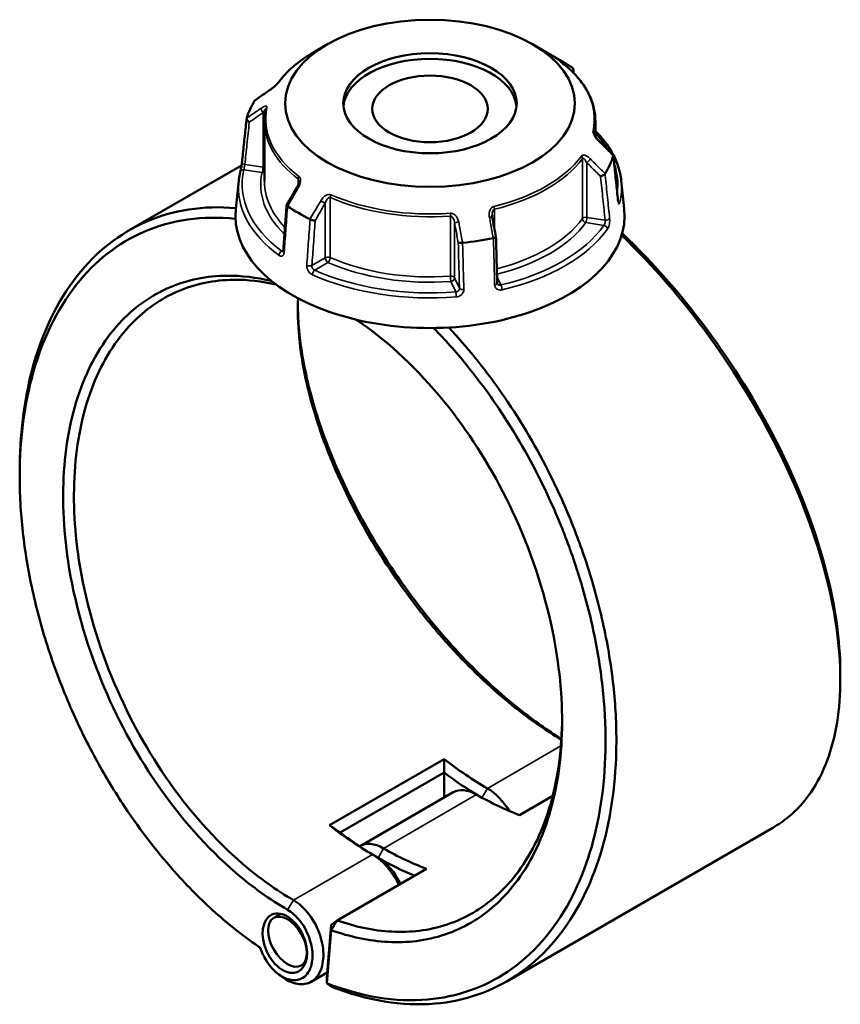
# Model space of a CAD drawing. Header units: millimetres. Extents: x 0 to 898, y 0 to 872.
# Tile 15 of 15: x 614 to 829, y 614 to 872. Entities that reach past the tile are written whole.
import ezdxf

# ---------------------------------------------------------------- set-up
doc = ezdxf.new("R2010")
doc.units = ezdxf.units.MM
doc.layers.add('Visible (ANSI)', color=7, linetype='Continuous', lineweight=50)
doc.layers.add('Visible Narrow (ANSI)', color=7, linetype='Continuous', lineweight=35)

msp = doc.modelspace()

# ---------------------------------------------------------------- linework, layer by layer
at = {"layer": 'Visible (ANSI)'}
for p, q in [((694.882, 865.82), (691.277, 863.739)), ((748.565, 865.82), (756.222, 861.399)), ((678.373, 845.584), (678.373, 829.829)), ((765.073, 845.584), (765.073, 841.629)), ((672.343, 834.032), (642.908, 817.037)), ((671.615, 830.061), (670.821, 822.669)), ((771.832, 830.061), (772.626, 822.669)), ((725.455, 678.402), (695.403, 661.051)), ((698.195, 659.148), (725.452, 674.885)), ((725.436, 668.309), (725.436, 674.855)), ((727.821, 669.686), (703.426, 655.601)), ((745.215, 663.727), (753.878, 668.729)), ((811.594, 660.394), (741.853, 620.129)), ((697.376, 636.108), (720.82, 649.643)), ((682.621, 637.816), (680.788, 636.758)), ((695.823, 634.916), (697.376, 636.108)), ((695.823, 634.916), (694.672, 621.024)), ((694.685, 619.633), (695.838, 633.55)), ((695.838, 633.55), (695.823, 634.916)), ((689.097, 624.927), (687.988, 624.287)), ((694.789, 622.44), (690.604, 620.024)), ((694.672, 621.024), (694.685, 619.633))]:
    msp.add_line(p, q, dxfattribs=at)
for centre, major_axis, ratio in [((721.723, 850.323), (-37.959, 0), 0.5773503), ((721.723, 850.323), (-22.718, 0), 0.5773503), ((721.723, 848.85), (-15.145, 0), 0.5773503), ((683.699, 630.125), (3.405, -7.485), 0.6318214), ((684.388, 630.523), (3.6, -6.235), 0.5773503)]:
    msp.add_ellipse(centre, major_axis=major_axis, ratio=ratio, dxfattribs=at)
for centre, major_axis, ratio, start_param, end_param in [((721.723, 848.85), (-22.718, 0), 0.5773503, 3.197803, 6.226975), ((721.723, 841.481), (48.789, 0), 0.5773503, 0.7000236, 0.7853982), ((11925.174, -10065.031), (-15080.935, 6278.206), 0.7812336, 5.8150612, 5.8154038), ((721.723, 841.481), (-48.789, 0), 0.5773503, 5.9360113, 6.1067605), ((-10172.334, -6703.997), (-14566.206, 6858.218), 0.7841007, 4.2840394, 4.284384), ((721.723, 841.481), (48.789, 0), 0.5773503, 5.9360113, 6.1067605), ((8889.183, -3948.205), (-8219.572, -14236.719), 0.5773842, 4.7102294, 4.7105616), ((721.723, 820.848), (51, 0), 0.5773503, 3.0796893, 6.3450887), ((721.723, 841.481), (-48.789, 0), 0.5773503, 0.7000236, 0.8707727), ((-2215.081, -2168.625), (-2467.165, 15953.448), 0.2116418, 4.8677141, 4.8680442), ((721.723, 841.481), (-48.789, 0), 0.5773503, 1.7472211, 1.9179703), ((736.749, 744.199), (-45, 77.942), 0.5773503, 2.177782, 2.3561945), ((735.335, 743.383), (46, -79.674), 0.5773503, 5.3450197, 5.4868576), ((733.921, 659.12), (-6.1, 10.566), 0.5773503, 5.4977871, 6.2831853), ((733.921, 742.566), (45, -77.942), 0.5773503, 5.4977872, 5.6761997), ((736.749, 660.753), (-6.1, 10.566), 0.5773503, 4.7604338, 5.4977872), ((706.697, 726.849), (45, -77.942), 0.5773503, 5.3193746, 5.4977872), ((708.112, 727.665), (-46, 79.674), 0.5773503, 2.2034271, 2.3561945), ((709.526, 645.036), (-6.1, 10.566), 0.5773503, 5.4977871, 6.3032905), ((706.697, 643.403), (6.1, -10.566), 0.5773503, 1.4345484, 2.3561945), ((709.526, 728.482), (-45, 77.942), 0.5773503, 2.3561945, 2.534607), ((708.112, 644.219), (-5.1, 8.833), 0.5773503, 4.5492062, 5.4977872), ((708.112, 727.665), (46, -79.674), 0.5773503, 5.4977872, 5.645566)]:
    msp.add_ellipse(centre, major_axis=major_axis, ratio=ratio, start_param=start_param, end_param=end_param, dxfattribs=at)
for points, knots in [([(691.277, 863.739), (690.488, 863.283), (689.728, 862.809), (688.272, 861.828), (687.575, 861.32), (686.249, 860.272), (685.62, 859.733), (684.432, 858.625), (683.874, 858.056), (682.833, 856.892), (682.35, 856.297), (681.906, 855.691)], [3.14159265, 3.14159265, 3.14159265, 3.14159265, 3.21871647, 3.21871647, 3.29584029, 3.29584029, 3.37296411, 3.37296411, 3.45008793, 3.45008793, 3.52721175, 3.52721175, 3.52721175, 3.52721175]), ([(756.11, 861.125), (756.059, 861.165), (756.013, 861.2), (755.935, 861.262), (755.904, 861.288), (755.858, 861.326), (755.843, 861.339), (755.841, 861.342), (755.841, 861.342), (755.841, 861.342)], [0, 0, 0, 0, 0.027602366, 0.027602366, 0.055204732, 0.055204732, 0.082807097, 0.082807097, 0.085029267, 0.085029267, 0.085029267, 0.085029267]), ([(765.073, 845.584), (765.073, 846.714), (764.946, 847.844), (764.442, 850.078), (764.066, 851.182), (763.074, 853.342), (762.46, 854.399), (761.008, 856.447), (760.171, 857.439), (758.29, 859.344), (757.247, 860.257), (756.11, 861.125)], [0.78539816, 0.78539816, 0.78539816, 0.78539816, 0.91488186, 0.91488186, 1.04436556, 1.04436556, 1.17384925, 1.17384925, 1.30333295, 1.30333295, 1.43281665, 1.43281665, 1.43281665, 1.43281665]), ([(759.075, 858.547), (759.136, 858.624), (759.186, 858.706), (759.269, 858.896), (759.294, 859.003), (759.3, 859.212), (759.28, 859.311), (759.196, 859.485), (759.134, 859.558), (759.055, 859.616)], [0.00820144, 0.00820144, 0.00820144, 0.00820144, 0.03931654, 0.03931654, 0.07811943, 0.07811943, 0.11669858, 0.11669858, 0.15374023, 0.15374023, 0.15374023, 0.15374023]), ([(681.906, 855.691), (681.888, 855.666), (681.863, 855.634), (681.794, 855.551), (681.748, 855.497), (681.628, 855.366), (681.551, 855.287), (681.362, 855.099), (681.246, 854.988), (680.97, 854.737), (680.807, 854.597), (680.486, 854.333), (680.327, 854.207), (680.04, 853.992), (679.91, 853.899), (679.787, 853.814)], [0, 0, 0, 0, 0.02448736, 0.02448736, 0.05566303, 0.05566303, 0.09536839, 0.09536839, 0.14762195, 0.14762195, 0.21670515, 0.21670515, 0.28578835, 0.28578835, 0.345416, 0.345416, 0.345416, 0.345416]), ([(678.72, 848.814), (678.674, 848.6), (678.632, 848.386), (678.558, 847.957), (678.526, 847.742), (678.471, 847.311), (678.447, 847.095), (678.41, 846.664), (678.396, 846.448), (678.378, 846.016), (678.373, 845.8), (678.373, 845.584)], [3.80317111, 3.80317111, 3.80317111, 3.80317111, 3.82793505, 3.82793505, 3.85269899, 3.85269899, 3.87746293, 3.87746293, 3.90222688, 3.90222688, 3.92699082, 3.92699082, 3.92699082, 3.92699082]), ([(672.471, 834.949), (672.551, 835.709), (672.631, 836.468), (672.791, 837.986), (672.871, 838.746), (673.032, 840.264), (673.112, 841.023), (673.272, 842.542), (673.352, 843.301), (673.513, 844.82), (673.593, 845.579), (673.673, 846.338)], [1.2046153, 1.2046153, 1.2046153, 1.2046153, 1.4892348, 1.4892348, 1.7738543, 1.7738543, 2.0584737, 2.0584737, 2.3430932, 2.3430932, 2.6277127, 2.6277127, 2.6277127, 2.6277127]), ([(674.378, 845.389), (674.377, 845.39), (674.376, 845.391), (674.26, 845.455), (674.152, 845.531), (673.961, 845.699), (673.88, 845.79), (673.753, 845.977), (673.708, 846.073), (673.665, 846.253), (673.665, 846.336), (673.687, 846.41)], [-0.153857, -0.153857, -0.153857, -0.153857, -0.15338182, -0.15338182, -0.11415687, -0.11415687, -0.07544477, -0.07544477, -0.03695534, -0.03695534, 0, 0, 0, 0]), ([(765.922, 840.57), (765.796, 840.695), (765.673, 840.829), (765.437, 841.108), (765.325, 841.254), (765.119, 841.55), (765.026, 841.7), (764.913, 841.911), (764.88, 841.978), (764.83, 842.089), (764.811, 842.136), (764.77, 842.246), (764.753, 842.305), (764.738, 842.374), (764.735, 842.394), (764.734, 842.407), (764.734, 842.409), (764.734, 842.409)], [0, 0, 0, 0, 0.06411837, 0.06411837, 0.12823675, 0.12823675, 0.19235512, 0.19235512, 0.22276405, 0.22276405, 0.24628627, 0.24628627, 0.28310596, 0.28310596, 0.30675646, 0.30675646, 0.31680187, 0.31680187, 0.31680187, 0.31680187]), ([(765.073, 843.082), (765.929, 842.225), (766.711, 841.34), (768.252, 839.355), (768.98, 838.245), (770.203, 835.974), (770.7, 834.813), (771.45, 832.457), (771.703, 831.262), (771.832, 830.061)], [4.97524504, 4.97524504, 4.97524504, 4.97524504, 5.07635569, 5.07635569, 5.19619839, 5.19619839, 5.31604109, 5.31604109, 5.43588379, 5.43588379, 5.43588379, 5.43588379]), ([(769.719, 836.785), (769.737, 836.767), (769.751, 836.747), (769.782, 836.676), (769.782, 836.617), (769.76, 836.551)], [-0.05369142, -0.05369142, -0.05369142, -0.05369142, -0.036955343, -0.036955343, 0, 0, 0, 0]), ([(770.976, 824.916), (770.896, 825.7), (770.816, 826.483), (770.656, 828.05), (770.576, 828.833), (770.416, 830.4), (770.336, 831.184), (770.176, 832.751), (770.095, 833.534), (769.935, 835.101), (769.855, 835.884), (769.775, 836.668)], [1.2046153, 1.2046153, 1.2046153, 1.2046153, 1.489011, 1.489011, 1.7734066, 1.7734066, 2.0578023, 2.0578023, 2.3421979, 2.3421979, 2.6265936, 2.6265936, 2.6265936, 2.6265936]), ([(672.007, 832.324), (672.03, 832.421), (672.057, 832.542), (672.119, 832.83), (672.154, 833), (672.226, 833.363), (672.262, 833.557), (672.33, 833.946), (672.362, 834.14), (672.417, 834.508), (672.44, 834.681), (672.463, 834.876), (672.467, 834.913), (672.471, 834.949)], [0, 0, 0, 0, 0.05596137, 0.05596137, 0.11691794, 0.11691794, 0.17857848, 0.17857848, 0.2397459, 0.2397459, 0.2998994, 0.2998994, 0.31481354, 0.31481354, 0.31481354, 0.31481354]), ([(671.615, 830.061), (671.631, 830.212), (671.649, 830.364), (671.689, 830.666), (671.712, 830.818), (671.76, 831.12), (671.786, 831.271), (671.842, 831.572), (671.873, 831.723), (671.937, 832.024), (671.971, 832.174), (672.007, 832.324)], [2.418097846, 2.418097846, 2.418097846, 2.418097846, 2.433220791, 2.433220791, 2.448343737, 2.448343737, 2.463466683, 2.463466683, 2.478589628, 2.478589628, 2.493712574, 2.493712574, 2.493712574, 2.493712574]), ([(767.593, 831.883), (767.552, 831.812), (767.49, 831.738), (767.331, 831.589), (767.234, 831.516), (767.02, 831.381), (766.904, 831.32), (766.667, 831.219), (766.547, 831.178), (766.431, 831.15), (766.43, 831.15), (766.428, 831.149)], [-0.15374042, -0.15374042, -0.15374042, -0.15374042, -0.11669868, -0.11669868, -0.07811926, -0.07811926, -0.03931665, -0.03931665, 0, 0, 0.00047629, 0.00047629, 0.00047629, 0.00047629]), ([(687.348, 829.796), (687.348, 829.722), (687.342, 829.638), (687.316, 829.46), (687.297, 829.366), (687.246, 829.172), (687.214, 829.073), (687.14, 828.873), (687.098, 828.773), (687.004, 828.575), (686.952, 828.476), (686.897, 828.38)], [0.13801183, 0.13801183, 0.13801183, 0.13801183, 0.17949263, 0.17949263, 0.22097343, 0.22097343, 0.26245423, 0.26245423, 0.30393503, 0.30393503, 0.34541583, 0.34541583, 0.34541583, 0.34541583]), ([(684.149, 823.618), (684.091, 822.818), (684.033, 822.019), (683.917, 820.42), (683.858, 819.621), (683.742, 818.022), (683.684, 817.223), (683.567, 815.624), (683.509, 814.825), (683.393, 813.227), (683.334, 812.427), (683.276, 811.628)], [0.6580505, 0.6580505, 0.6580505, 0.6580505, 0.9404674, 0.9404674, 1.2228844, 1.2228844, 1.5053014, 1.5053014, 1.7877184, 1.7877184, 2.0701353, 2.0701353, 2.0701353, 2.0701353]), ([(684.392, 823.344), (684.312, 823.395), (684.251, 823.444), (684.166, 823.538), (684.147, 823.581), (684.15, 823.631), (684.154, 823.643), (684.161, 823.653)], [-0.15374023, -0.15374023, -0.15374023, -0.15374023, -0.116698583, -0.116698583, -0.078119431, -0.078119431, -0.064730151, -0.064730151, -0.064730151, -0.064730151]), ([(771.052, 824.484), (771.052, 824.484), (771.05, 824.489), (771.042, 824.515), (771.034, 824.544), (771.015, 824.631), (771.004, 824.695), (770.988, 824.814), (770.982, 824.864), (770.976, 824.916)], [0.20812264, 0.20812264, 0.20812264, 0.20812264, 0.22489111, 0.22489111, 0.25432414, 0.25432414, 0.2919232, 0.2919232, 0.31481354, 0.31481354, 0.31481354, 0.31481354]), ([(670.839, 822.831), (662.409, 823.587), (654.39, 822.369), (640.346, 816.203), (634.258, 811.407), (623.956, 798.33), (619.908, 789.829), (615.277, 772.053), (614.21, 763.177), (614.21, 753.822)], [0.3786309, 0.3786309, 0.3786309, 0.3786309, 0.7146722, 0.7146722, 1.03798, 1.03798, 1.3838528, 1.3838528, 1.669276, 1.669276, 1.669276, 1.669276]), ([(738.036, 820.439), (738.029, 820.475), (738.023, 820.51), (738.012, 820.581), (738.007, 820.617), (737.999, 820.688), (737.996, 820.723), (737.99, 820.794), (737.988, 820.829), (737.986, 820.899), (737.985, 820.934), (737.985, 820.968)], [0, 0, 0, 0, 0.014604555, 0.014604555, 0.02920911, 0.02920911, 0.043813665, 0.043813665, 0.05841822, 0.05841822, 0.073022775, 0.073022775, 0.073022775, 0.073022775]), ([(677.219, 628.955), (673.451, 631.517), (669.735, 634.41), (662.489, 640.798), (658.958, 644.291), (650.616, 653.509), (645.953, 659.525), (639.169, 669.734), (636.791, 673.657), (632.344, 681.722), (630.275, 685.865), (626.145, 695.047), (624.15, 700.115), (620.68, 710.346), (619.205, 715.51), (616.809, 725.815), (615.888, 730.956), (614.62, 741.101), (614.273, 746.104), (614.218, 750.98), (614.107, 760.734), (615.168, 769.98), (619.859, 787.851), (623.847, 796.178), (633.975, 808.978), (639.955, 813.667), (653.986, 819.796), (662.159, 820.951), (670.743, 820.035)], [-3.0617291, -3.0617291, -3.0617291, -3.0617291, -2.9120311, -2.9120311, -2.7623332, -2.7623332, -2.5445197, -2.5445197, -2.4163941, -2.4163941, -2.2882686, -2.2882686, -2.1375326, -2.1375326, -1.9867966, -1.9867966, -1.8360607, -1.8360607, -1.6853247, -1.6853247, -1.6853247, -1.3838528, -1.3838528, -1.03798, -1.03798, -0.7146722, -0.7146722, -0.3667941, -0.3667941, -0.3667941, -0.3667941]), ([(691.637, 819.579), (691.636, 819.579), (691.635, 819.579), (691.55, 819.576), (691.45, 819.582), (691.229, 819.613), (691.111, 819.637), (690.867, 819.702), (690.743, 819.741), (690.511, 819.829), (690.405, 819.877), (690.311, 819.927)], [-0.153857, -0.153857, -0.153857, -0.153857, -0.15338163, -0.15338163, -0.11415679, -0.11415679, -0.07544441, -0.07544441, -0.03695525, -0.03695525, 0, 0, 0, 0]), ([(771.944, 815.721), (780.125, 807.816), (787.934, 798.79), (801.938, 779.485), (808.142, 769.22), (818.717, 747.744), (822.925, 736.521), (827.99, 716.522), (829.209, 707.618), (829.236, 699.523), (829.249, 695.476), (828.966, 691.63), (827.814, 684.428), (826.945, 681.071), (824.641, 674.924), (823.206, 672.133), (819.802, 667.178), (817.834, 665.015), (814.357, 662.146), (813.013, 661.213), (811.594, 660.394)], [-2.7717693, -2.7717693, -2.7717693, -2.7717693, -2.446457, -2.446457, -2.1231586, -2.1231586, -1.7773097, -1.7773097, -1.4758255, -1.4758255, -1.4758255, -1.3250834, -1.3250834, -1.1743413, -1.1743413, -1.0235992, -1.0235992, -0.8728572, -0.8728572, -0.7866887, -0.7866887, -0.7866887, -0.7866887]), ([(829.237, 701.032), (829.237, 701.17), (829.236, 701.309), (829.236, 701.448), (829.195, 709.408), (827.984, 718.158), (822.983, 737.8), (818.839, 748.814), (808.443, 769.879), (802.349, 779.942), (788.368, 799.188), (780.418, 808.312), (772.096, 816.242)], [1.4705573, 1.4705573, 1.4705573, 1.4705573, 1.4758255, 1.4758255, 1.4758255, 1.7773097, 1.7773097, 2.1231586, 2.1231586, 2.446457, 2.446457, 2.7830047, 2.7830047, 2.7830047, 2.7830047]), ([(730.262, 813.747), (730.14, 813.73), (730.017, 813.718), (729.774, 813.703), (729.658, 813.701), (729.449, 813.706), (729.359, 813.715), (729.215, 813.74), (729.162, 813.757), (729.13, 813.778), (729.13, 813.779), (729.129, 813.779)], [-0.15374042, -0.15374042, -0.15374042, -0.15374042, -0.11669868, -0.11669868, -0.07811926, -0.07811926, -0.03931666, -0.03931666, 0, 0, 0.00047629, 0.00047629, 0.00047629, 0.00047629]), ([(739.013, 815.263), (739.015, 815.253), (739.013, 815.242), (738.992, 815.205), (738.954, 815.177), (738.837, 815.121), (738.759, 815.093), (738.57, 815.041), (738.463, 815.018), (738.347, 814.997)], [-0.13095781, -0.13095781, -0.13095781, -0.13095781, -0.11415687, -0.11415687, -0.07544477, -0.07544477, -0.03695534, -0.03695534, 0, 0, 0, 0]), ([(739.33, 803.219), (739.309, 804.021), (739.288, 804.824), (739.245, 806.429), (739.224, 807.232), (739.182, 808.837), (739.161, 809.639), (739.119, 811.244), (739.098, 812.047), (739.056, 813.652), (739.035, 814.454), (739.014, 815.257)], [1.2046153, 1.2046153, 1.2046153, 1.2046153, 1.4838718, 1.4838718, 1.7631283, 1.7631283, 2.0423848, 2.0423848, 2.3216413, 2.3216413, 2.6008978, 2.6008978, 2.6008978, 2.6008978]), ([(683.276, 811.628), (683.273, 811.58), (683.267, 811.539), (683.253, 811.472), (683.245, 811.447), (683.232, 811.415), (683.228, 811.407), (683.228, 811.407)], [0, 0, 0, 0, 0.031458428, 0.031458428, 0.062916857, 0.062916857, 0.093079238, 0.093079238, 0.093079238, 0.093079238]), ([(680.222, 803.734), (676.241, 804.694), (672.322, 805.164), (665.857, 805.109), (663.248, 804.837), (658.201, 803.802), (655.764, 803.037), (648.859, 800.063), (644.699, 797.165), (638.963, 791.239), (637.028, 788.758), (633.581, 783.276), (632.068, 780.277), (629.5, 773.828), (628.444, 770.378), (626.812, 763.108), (626.237, 759.287), (625.909, 755.323), (625.252, 747.396), (625.588, 738.896), (628.479, 719.774), (631.468, 709.071), (639.538, 689.357), (644.418, 680.282), (656.203, 663.078), (663.25, 655.114), (675.184, 644.85), (679.779, 641.562), (684.425, 638.88)], [-2.8764446, -2.8764446, -2.8764446, -2.8764446, -2.6912754, -2.6912754, -2.5606895, -2.5606895, -2.4301035, -2.4301035, -2.1738189, -2.1738189, -2.0230633, -2.0230633, -1.8723076, -1.8723076, -1.721552, -1.721552, -1.5707963, -1.5707963, -1.5707963, -1.269285, -1.269285, -0.9073789, -0.9073789, -0.5757643, -0.5757643, -0.2142133, -0.2142133, 0, 0, 0, 0]), ([(685.981, 641.403), (681.447, 644.021), (676.962, 647.228), (665.312, 657.24), (658.432, 665.008), (646.914, 681.795), (642.141, 690.652), (634.236, 709.907), (631.3, 720.367), (628.445, 739.071), (628.101, 747.391), (628.73, 755.156), (629.044, 759.038), (629.6, 762.782), (631.183, 769.909), (632.21, 773.292), (634.712, 779.618), (636.187, 782.562), (639.552, 787.943), (641.442, 790.38), (647.047, 796.203), (651.117, 799.053), (657.875, 801.983), (660.261, 802.737), (665.203, 803.761), (667.76, 804.031), (673.966, 804.092), (677.671, 803.668), (681.436, 802.793)], [0, 0, 0, 0, 0.2142133, 0.2142133, 0.5757643, 0.5757643, 0.9073789, 0.9073789, 1.269285, 1.269285, 1.5707963, 1.5707963, 1.5707963, 1.721552, 1.721552, 1.8723076, 1.8723076, 2.0230633, 2.0230633, 2.1738189, 2.1738189, 2.4301035, 2.4301035, 2.5606895, 2.5606895, 2.6912754, 2.6912754, 2.8701142, 2.8701142, 2.8701142, 2.8701142]), ([(739.368, 803.043), (739.364, 803.052), (739.36, 803.061), (739.352, 803.081), (739.349, 803.092), (739.343, 803.114), (739.34, 803.125), (739.336, 803.15), (739.334, 803.163), (739.331, 803.19), (739.33, 803.204), (739.33, 803.219)], [0.24445822, 0.24445822, 0.24445822, 0.24445822, 0.258529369, 0.258529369, 0.272600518, 0.272600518, 0.286671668, 0.286671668, 0.300742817, 0.300742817, 0.314813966, 0.314813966, 0.314813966, 0.314813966]), ([(687.182, 799.184), (687.023, 795.972), (687.107, 792.582), (687.438, 789.05), (687.766, 785.539), (688.336, 781.89), (689.946, 774.397), (690.985, 770.554), (693.51, 762.762), (694.995, 758.813), (698.376, 750.897), (700.273, 746.931), (705.89, 736.321), (709.961, 729.746), (716.712, 720.303), (719.094, 717.198), (724.026, 711.205), (726.575, 708.317), (733.985, 700.5), (738.993, 695.889), (748.075, 688.679), (752.124, 685.861), (756.142, 683.454)], [-1.7224072, -1.7224072, -1.7224072, -1.7224072, -1.5707963, -1.5707963, -1.5707963, -1.4200407, -1.4200407, -1.269285, -1.269285, -1.1185294, -1.1185294, -0.9677737, -0.9677737, -0.7114891, -0.7114891, -0.5809031, -0.5809031, -0.4503172, -0.4503172, -0.2103215, -0.2103215, -0.0208228, -0.0208228, -0.0208228, -0.0208228]), ([(756.156, 683.668), (752.536, 685.924), (748.899, 688.5), (740.095, 695.493), (734.966, 700.221), (727.379, 708.234), (724.77, 711.194), (719.723, 717.336), (717.285, 720.518), (710.381, 730.193), (706.221, 736.927), (700.485, 747.788), (698.55, 751.847), (695.103, 759.945), (693.59, 763.984), (691.021, 771.95), (689.965, 775.877), (688.334, 783.531), (687.759, 787.258), (687.43, 790.843), (687.241, 792.906), (687.134, 794.922), (687.11, 796.883)], [0.0439589, 0.0439589, 0.0439589, 0.0439589, 0.2103215, 0.2103215, 0.4503172, 0.4503172, 0.5809031, 0.5809031, 0.7114891, 0.7114891, 0.9677737, 0.9677737, 1.1185294, 1.1185294, 1.269285, 1.269285, 1.4200407, 1.4200407, 1.5707963, 1.5707963, 1.5707963, 1.6575875, 1.6575875, 1.6575875, 1.6575875]), ([(695.838, 633.55), (698.311, 632.668), (700.774, 631.967), (708.348, 630.369), (713.368, 630.117), (720.716, 631.025), (723.228, 631.593), (728.054, 633.215), (730.368, 634.269), (736.872, 638.084), (740.722, 641.515), (745.91, 648.223), (747.63, 650.981), (750.63, 656.98), (751.909, 660.221), (753.997, 667.114), (754.806, 670.766), (755.935, 678.396), (756.255, 682.375), (756.328, 686.473), (756.473, 694.669), (755.621, 703.341), (751.635, 722.617), (748.075, 733.255), (739.035, 752.565), (733.746, 761.324), (721.262, 777.651), (713.942, 785.034), (704.984, 791.789), (703.677, 792.722), (702.363, 793.607)], [-2.9668095, -2.9668095, -2.9668095, -2.9668095, -2.8530315, -2.8530315, -2.6130273, -2.6130273, -2.4824181, -2.4824181, -2.3518089, -2.3518089, -2.0955839, -2.0955839, -1.9448633, -1.9448633, -1.7941426, -1.7941426, -1.643422, -1.643422, -1.4927014, -1.4927014, -1.4927014, -1.1912602, -1.1912602, -0.8293786, -0.8293786, -0.49784, -0.49784, -0.1363374, -0.1363374, -0.0751045, -0.0751045, -0.0751045, -0.0751045]), ([(722.67, 791.408), (725.632, 788.382), (728.508, 785.158), (734.233, 778.131), (737.067, 774.303), (744.052, 763.917), (747.966, 757.104), (753.422, 745.875), (755.277, 741.628), (758.625, 733.026), (760.118, 728.671), (762.949, 719.155), (764.211, 713.986), (766.173, 703.715), (766.872, 698.614), (767.69, 688.594), (767.81, 683.676), (767.468, 674.135), (767.006, 669.511), (766.258, 665.088), (764.762, 656.242), (762.117, 648.2), (754.221, 633.431), (748.64, 627.08), (735.838, 618.497), (728.746, 616.028), (712.762, 614.642), (703.764, 616.094), (694.685, 619.633)], [-2.8158601, -2.8158601, -2.8158601, -2.8158601, -2.6887397, -2.6887397, -2.5528778, -2.5528778, -2.3350555, -2.3350555, -2.2069247, -2.2069247, -2.0787939, -2.0787939, -1.9280518, -1.9280518, -1.7773097, -1.7773097, -1.6265676, -1.6265676, -1.4758255, -1.4758255, -1.4758255, -1.1743413, -1.1743413, -0.8281609, -0.8281609, -0.5040431, -0.5040431, -0.1487092, -0.1487092, -0.1487092, -0.1487092]), ([(695.943, 618.729), (705.245, 615.07), (714.468, 613.558), (730.794, 614.953), (738.011, 617.452), (751.051, 626.155), (756.741, 632.599), (764.803, 647.602), (767.509, 655.775), (769.046, 664.773), (769.815, 669.271), (770.292, 673.975), (770.655, 683.685), (770.54, 688.691), (769.72, 698.894), (769.014, 704.09), (767.028, 714.554), (765.747, 719.822), (762.873, 729.523), (761.354, 733.962), (757.949, 742.734), (756.061, 747.066), (750.506, 758.521), (746.518, 765.474), (739.398, 776.074), (736.509, 779.982), (731.27, 786.418), (728.978, 789.04), (726.629, 791.54)], [0.1460669, 0.1460669, 0.1460669, 0.1460669, 0.5040431, 0.5040431, 0.8281609, 0.8281609, 1.1743413, 1.1743413, 1.4758255, 1.4758255, 1.4758255, 1.6265676, 1.6265676, 1.7773097, 1.7773097, 1.9280518, 1.9280518, 2.0787939, 2.0787939, 2.2069247, 2.2069247, 2.3350555, 2.3350555, 2.5528778, 2.5528778, 2.6887397, 2.6887397, 2.7888475, 2.7888475, 2.7888475, 2.7888475]), ([(756.341, 689.017), (756.338, 688.61), (756.333, 688.204), (756.325, 687.799), (756.247, 683.792), (755.926, 679.902), (754.807, 672.447), (754.009, 668.88), (751.954, 662.15), (750.696, 658.987), (747.752, 653.135), (746.064, 650.446), (740.979, 643.908), (737.21, 640.568), (730.848, 636.857), (728.585, 635.833), (723.867, 634.258), (721.413, 633.708), (714.235, 632.833), (709.332, 633.084), (702.022, 634.633), (699.704, 635.288), (697.376, 636.108)], [1.4774699, 1.4774699, 1.4774699, 1.4774699, 1.4927014, 1.4927014, 1.4927014, 1.643422, 1.643422, 1.7941426, 1.7941426, 1.9448633, 1.9448633, 2.0955839, 2.0955839, 2.3518089, 2.3518089, 2.4824181, 2.4824181, 2.6130273, 2.6130273, 2.8530315, 2.8530315, 2.962783, 2.962783, 2.962783, 2.962783]), ([(683.39, 621.029), (684.585, 620.185), (685.831, 619.64), (688.359, 619.219), (689.625, 619.434), (691.341, 620.467), (691.92, 621.026), (692.391, 621.725), (692.861, 622.424), (693.224, 623.263), (693.841, 625.715), (693.894, 627.493), (693.319, 631.21), (692.686, 633.146), (690.778, 636.878), (689.449, 638.636), (687.33, 640.522), (686.659, 641.011), (685.981, 641.403)], [-3.2432709, -3.2432709, -3.2432709, -3.2432709, -2.8142821, -2.8142821, -2.3328191, -2.3328191, -2.0319047, -2.0319047, -2.0319047, -1.7309903, -1.7309903, -1.2495272, -1.2495272, -0.7641814, -0.7641814, -0.2321496, -0.2321496, 0, 0, 0, 0]), ([(684.425, 638.88), (684.983, 638.558), (685.534, 638.158), (687.278, 636.614), (688.377, 635.176), (689.973, 632.103), (690.514, 630.499), (691.027, 627.396), (691.004, 625.898), (690.516, 623.815), (690.222, 623.098), (689.834, 622.498), (689.447, 621.897), (688.966, 621.413), (687.53, 620.512), (686.462, 620.315), (684.283, 620.663), (683.183, 621.153), (680.914, 622.807), (679.766, 624.07), (678.173, 626.601), (677.621, 627.764), (677.219, 628.955)], [0, 0, 0, 0, 0.2321496, 0.2321496, 0.7641814, 0.7641814, 1.2495272, 1.2495272, 1.7309903, 1.7309903, 2.0319047, 2.0319047, 2.0319047, 2.3328191, 2.3328191, 2.8142821, 2.8142821, 3.2589381, 3.2589381, 3.776865, 3.776865, 4.1479233, 4.1479233, 4.1479233, 4.1479233]), ([(695.838, 633.55), (696.095, 633.977), (696.351, 634.403), (696.864, 635.255), (697.12, 635.682), (697.376, 636.108)], [-0.29867334, -0.29867334, -0.29867334, -0.29867334, -0.14934969, -0.14934969, 0, 0, 0, 0]), ([(695.943, 618.729), (695.733, 618.88), (695.524, 619.03), (695.104, 619.331), (694.895, 619.482), (694.685, 619.633)], [-0.27002045, -0.27002045, -0.27002045, -0.27002045, -0.1350169, -0.1350169, 0, 0, 0, 0])]:
    msp.add_open_spline(points, degree=3, knots=knots, dxfattribs=at)
for points in [[(759.055, 859.616), (759.049, 859.62), (759.044, 859.624), (759.039, 859.628)], [(759.295, 859.181), (759.32, 858.871), (759.345, 858.56), (759.369, 858.25)], [(675.854, 851.078), (675.851, 851.074), (675.848, 851.069), (675.845, 851.065)], [(675.854, 851.078), (675.88, 851.118), (675.914, 851.153), (675.956, 851.181)], [(673.691, 846.425), (673.69, 846.42), (673.689, 846.415), (673.687, 846.41)], [(769.755, 836.537), (769.757, 836.542), (769.758, 836.546), (769.76, 836.551)], [(767.593, 831.883), (767.596, 831.887), (767.599, 831.892), (767.602, 831.897)], [(684.392, 823.344), (684.397, 823.341), (684.403, 823.337), (684.408, 823.334)], [(690.292, 819.937), (690.298, 819.934), (690.304, 819.93), (690.311, 819.927)], [(730.262, 813.747), (730.27, 813.748), (730.278, 813.749), (730.286, 813.75)], [(738.323, 814.993), (738.331, 814.995), (738.339, 814.996), (738.347, 814.997)], [(702.238, 793.637), (703.008, 793.138), (703.776, 792.623), (704.542, 792.091)], [(614.21, 752.382), (614.21, 752.862), (614.21, 753.342), (614.21, 753.822)], [(829.237, 701.032), (829.237, 700.44), (829.237, 699.847), (829.237, 699.255)], [(725.455, 678.402), (725.462, 677.228), (725.46, 676.056), (725.452, 674.885)], [(695.403, 661.051), (696.331, 660.41), (697.262, 659.775), (698.195, 659.148)], [(676.822, 629.215), (676.444, 629.482), (676.067, 629.749), (675.689, 630.015)], [(676.822, 629.215), (676.957, 629.12), (677.092, 629.025), (677.227, 628.93)], [(683.39, 621.029), (683.012, 621.296), (682.635, 621.563), (682.257, 621.829)]]:
    msp.add_open_spline(points, degree=3, dxfattribs=at)
for points, weights in [([(725.452, 674.885), (725.444, 674.87), (725.436, 674.855)], [1.07597303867, 1.07597643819, 1.07597981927]), ([(698.212, 659.138), (698.204, 659.143), (698.195, 659.148)], [1.07597981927, 1.07597643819, 1.07597303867])]:
    msp.add_rational_spline(points, weights, degree=2, dxfattribs=at)
at = {"layer": 'Visible Narrow (ANSI)'}
for p, q in [((677.972, 847.859), (677.972, 833.549)), ((764.741, 842.357), (764.741, 842.493)), ((677.972, 833.549), (673.206, 834.287)), ((761.655, 835.842), (761.655, 820.088)), ((762.835, 820.421), (762.835, 834.731)), ((672.979, 832.908), (677.713, 832.175)), ((687.145, 830.488), (687.145, 828.89)), ((694.267, 824.123), (694.267, 809.814)), ((695.578, 809.866), (695.578, 825.62)), ((738.596, 817.473), (738.596, 822.529)), ((727.077, 820.747), (727.077, 804.993)), ((728.167, 804.569), (728.167, 818.879)), ((762.576, 819.047), (767.31, 818.314)), ((767.601, 819.684), (762.835, 820.421)), ((683.289, 811.803), (682.882, 811.569)), ((694.267, 809.814), (690.779, 807.799)), ((691.509, 806.588), (694.975, 808.589)), ((727.201, 803.603), (728.469, 800.87)), ((729.444, 801.818), (728.167, 804.569)), ((740.253, 802.693), (739.289, 804.771)), ((756.023, 681.842), (736.749, 670.715)), ((709.526, 654.997), (733.921, 669.082)), ((735.343, 668.279), (736.749, 670.715)), ((706.697, 653.364), (685.981, 641.403)), ((708.112, 652.548), (706.697, 653.364)), ((708.112, 652.548), (709.526, 654.997)), ((684.425, 638.88), (685.981, 641.403))]:
    msp.add_line(p, q, dxfattribs=at)
for centre, major_axis, ratio, start_param, end_param in [((721.723, 846.161), (43.057, 0), 0.5773503, 2.3561945, 2.7418136), ((755.504, 860.331), (0.607, 0.795), 0.6512731, 0, 0.0791919), ((721.723, 846.161), (43.057, 0), 0.5773503, 6.1593656, 6.9306038), ((755.685, 860.399), (0.497, 0.868), 0.8164947, 5.5909163, 6.2143603), ((682.713, 855.1), (-0.807, 0.591), 0.7521134, 6.0009627, 6.2831853), ((680.353, 852.99), (-0.566, 0.824), 0.557115, 0, 0.2527202), ((678.23, 848.417), (-0.566, 0.824), 0.557115, 0.3842372, 1.889275), ((721.723, 846.161), (-43.057, 0), 0.5773503, 6.1593656, 6.9306038), ((679.698, 848.603), (-0.978, 0.211), 0.8102456, 5.6707033, 6.2831853), ((721.723, 845.584), (-43.35, 0), 0.5773503, 0, 0.6474185), ((721.723, 845.584), (43.35, 0), 0.5773503, 6.1593656, 6.2831853), ((763.749, 842.564), (0.978, -0.211), 0.8102456, 0.1729162, 0.9583143), ((721.723, 829.013), (49.209, 0), 0.5773503, 0.3303312, 0.4929508), ((765.216, 839.861), (0.706, 0.708), 0.2576092, 5.732991, 6.2831853), ((721.723, 846.161), (-43.057, 0), 0.5773503, 1.9705754, 2.7418136), ((760.734, 836.067), (-0.807, 0.591), 0.7521134, 3.6447682, 4.4301663), ((673.465, 834.844), (-0.994, 0.105), 0.5936203, 0, 1.3706163), ((721.723, 845.584), (43.35, 0), 0.5773503, 5.112168, 5.8834062), ((763.094, 835.288), (-0.706, -0.708), 0.2576092, 0.9548435, 2.4598813), ((721.723, 829.013), (49.209, 0), 0.5773503, 6.2054058, 6.4788735), ((721.723, 829.013), (-49.209, 0), 0.5773503, 6.1456672, 6.9443022), ((672.979, 832.091), (-0.972, 0.233), 0.8087883, 4.9038811, 6.2831853), ((721.723, 829.013), (-44.35, 0), 0.5773503, 6.1593656, 6.8190563), ((677.713, 832.992), (-0.153, -0.988), 0.2113249, 0.6319143, 2.2027106), ((677.713, 832.992), (0.978, -0.211), 0.8102456, 4.8853051, 5.6135457), ((677.713, 832.992), (-1, 0), 0.5773503, 3.990955, 4.4505896), ((721.723, 828.267), (-50.205, 0), 0.5773503, 6.221282, 6.9443022), ((721.723, 829.829), (-43.35, 0), 0.5773503, 0, 0.5021301), ((687.943, 830.837), (0.607, 0.795), 0.6512731, 1.6499882, 2.4353864), ((721.723, 828.267), (50.205, 0), 0.5773503, 6.1456672, 6.3450887), ((687.762, 827.879), (-0.865, 0.501), 0.0017704, 5.3936283, 6.2831853), ((696.181, 826.081), (-0.4, -0.916), 0.492453, 4.6522942, 5.4376924), ((721.723, 846.161), (-43.057, 0), 0.5773503, 0.9233778, 1.694616), ((693.56, 824.531), (-0.865, 0.501), 0.0017704, 3.7570734, 5.2621112), ((721.723, 845.584), (43.35, 0), 0.5773503, 4.0649705, 4.8362087), ((769.982, 824.814), (0.995, 0.102), 0.5566555, 6.0469779, 6.2831853), ((770.468, 824.302), (0.972, -0.233), 0.8087883, 0.2787585, 1.2285119), ((726.954, 821.32), (-0.072, 0.997), 0.1008402, 4.0932818, 4.8786799), ((738.207, 823.061), (0.237, -0.972), 0.3177926, 0.9161026, 1.7015008), ((729.133, 819.028), (-0.983, -0.186), 0.1515234, 4.562691, 6.0677288), ((737.053, 820.254), (0.983, 0.186), 0.1515234, 0, 1.2895813), ((721.723, 829.829), (-43.35, 0), 0.5773503, 1.9865673, 2.7418136), ((721.723, 829.013), (44.35, 0), 0.5773503, 5.1191525, 5.8834062), ((721.723, 829.013), (49.209, 0), 0.5773503, 5.0984697, 5.8971046), ((762.576, 819.863), (-1, 0), 0.5773503, 4.4505896, 5.8834062), ((762.576, 819.863), (0.807, -0.591), 0.7521134, 3.6447682, 5.2155645), ((762.576, 819.863), (0.153, 0.988), 0.2113249, 3.773507, 5.3443033), ((767.31, 817.498), (-0.818, 0.576), 0.7563959, 3.7181962, 5.2017261), ((767.859, 820.241), (0.995, 0.102), 0.5566555, 4.3927873, 5.8801894), ((721.723, 828.267), (50.205, 0), 0.5773503, 5.0984697, 5.8971046), ((682.882, 810.752), (0.596, 0.803), 0.6444664, 0.8557592, 2.339289), ((684.273, 811.555), (-0.997, 0.073), 0.524643, 0, 0.7421181), ((694.975, 809.405), (-1, 0), 0.5773503, 4.0649705, 5.4977871), ((694.975, 809.405), (0.5, -0.866), 0.5773503, 3.9269908, 5.4977871), ((694.975, 809.405), (0.4, 0.916), 0.492453, 3.866896, 5.4376924), ((721.723, 829.013), (44.35, 0), 0.5773503, 4.0649705, 4.8362087), ((721.723, 829.829), (-43.35, 0), 0.5773503, 0.9233778, 1.694616), ((690.072, 808.208), (0.997, -0.073), 0.524643, 4.0504992, 5.5379013), ((691.509, 805.772), (-0.41, -0.912), 0.5013279, 3.8721145, 5.3556444), ((721.723, 828.267), (50.205, 0), 0.5773503, 4.0512721, 4.8499071), ((721.723, 829.013), (-49.209, 0), 0.5773503, 0.9096795, 1.7083144), ((727.201, 804.42), (1, 0), 0.5773503, 0.2617994, 1.694616), ((727.201, 804.42), (0.072, -0.997), 0.1008402, 4.0932818, 5.6640781), ((727.201, 804.42), (0.907, 0.421), 0.7886751, 4.3615096, 5.9323059), ((738.33, 803.193), (1, 0.026), 0.5061606, 5.0433355, 6.2831853), ((728.469, 800.054), (-0.08, 0.997), 0.1119295, 4.1796972, 5.663227), ((730.409, 801.967), (-1, -0.026), 0.5061606, 0.2475523, 1.7349544), ((740.253, 801.877), (0.228, -0.974), 0.3074604, 1.0061095, 2.4896394)]:
    msp.add_ellipse(centre, major_axis=major_axis, ratio=ratio, start_param=start_param, end_param=end_param, dxfattribs=at)
for points, knots in [([(756.229, 861.237), (756.071, 861.327), (755.939, 861.4), (755.759, 861.491), (755.7, 861.517), (755.651, 861.526), (755.645, 861.52), (755.667, 861.485), (755.7, 861.452), (755.798, 861.366), (755.854, 861.321), (755.966, 861.232), (756.015, 861.194), (756.068, 861.154)], [-0.34541583, -0.34541583, -0.34541583, -0.34541583, -0.25081718, -0.25081718, -0.17415567, -0.17415567, -0.12305037, -0.12305037, -0.06721438, -0.06721438, -0.02585168, -0.02585168, 0, 0, 0, 0]), ([(759.039, 859.628), (758.375, 860.008), (757.711, 860.388), (757.047, 860.769), (756.774, 860.925), (756.502, 861.081), (756.229, 861.237)], [-1.77741341, -1.77741341, -1.77741341, -1.77741341, -1.37936806, -1.37936806, -1.37936806, -1.21589312, -1.21589312, -1.21589312, -1.21589312]), ([(679.69, 853.709), (679.905, 853.856), (680.131, 854.023), (680.553, 854.356), (680.747, 854.517), (681.069, 854.799), (681.197, 854.916), (681.457, 855.163), (681.588, 855.293), (681.794, 855.512), (681.875, 855.603), (681.988, 855.74), (682.027, 855.79), (682.061, 855.836)], [-0.345416, -0.345416, -0.345416, -0.345416, -0.25131567, -0.25131567, -0.17440412, -0.17440412, -0.12292214, -0.12292214, -0.06721438, -0.06721438, -0.02585168, -0.02585168, 0, 0, 0, 0]), ([(675.845, 851.065), (676.753, 851.69), (677.661, 852.314), (678.57, 852.939), (678.943, 853.195), (679.316, 853.452), (679.69, 853.709)], [-1.77741341, -1.77741341, -1.77741341, -1.77741341, -1.37944098, -1.37944098, -1.37944098, -1.21589312, -1.21589312, -1.21589312, -1.21589312]), ([(678.996, 849.231), (679.022, 849.353), (679.015, 849.447), (678.883, 849.678), (678.607, 849.635), (678.057, 849.396), (677.801, 849.246), (677.533, 849.062)], [-0.34541683, -0.34541683, -0.34541683, -0.34541683, -0.28278882, -0.28278882, -0.11734182, -0.11734182, 0, 0, 0, 0]), ([(677.533, 849.062), (677.16, 848.806), (676.787, 848.55), (676.414, 848.294), (675.507, 847.671), (674.599, 847.048), (673.691, 846.425)], [-2.76548325, -2.76548325, -2.76548325, -2.76548325, -2.60191598, -2.60191598, -2.60191598, -2.20396296, -2.20396296, -2.20396296, -2.20396296]), ([(674.378, 845.389), (675.203, 845.956), (676.027, 846.523), (676.852, 847.09), (677.225, 847.346), (677.598, 847.603), (677.972, 847.859)], [2.24042693, 2.24042693, 2.24042693, 2.24042693, 2.60191598, 2.60191598, 2.60191598, 2.76548325, 2.76548325, 2.76548325, 2.76548325]), ([(677.972, 847.859), (678.106, 848.064), (678.234, 848.251), (678.509, 848.623), (678.648, 848.785), (678.701, 848.77), (678.706, 848.766), (678.708, 848.76)], [0, 0, 0, 0, 0.11734182, 0.11734182, 0.28278882, 0.28278882, 0.30141453, 0.30141453, 0.30141453, 0.30141453]), ([(673.206, 834.287), (673.393, 836.054), (673.579, 837.821), (673.766, 839.589), (673.964, 841.466), (674.162, 843.344), (674.366, 845.277), (674.372, 845.333), (674.378, 845.389)], [1.2046153, 1.2046153, 1.2046153, 1.2046153, 1.86716, 1.86716, 1.86716, 2.5709553, 2.5709553, 2.5919584, 2.5919584, 2.5919584, 2.5919584]), ([(764.451, 843.091), (764.425, 842.969), (764.432, 842.817), (764.563, 842.211), (764.84, 841.703), (765.39, 840.935), (765.646, 840.637), (765.913, 840.37)], [-0.34541683, -0.34541683, -0.34541683, -0.34541683, -0.28278882, -0.28278882, -0.11734182, -0.11734182, 0, 0, 0, 0]), ([(765.913, 840.37), (766.286, 839.998), (766.659, 839.626), (767.032, 839.254), (767.94, 838.348), (768.848, 837.443), (769.755, 836.537)], [-2.76548325, -2.76548325, -2.76548325, -2.76548325, -2.60198874, -2.60198874, -2.60198874, -2.20396296, -2.20396296, -2.20396296, -2.20396296]), ([(763.757, 835.724), (763.542, 835.937), (763.316, 836.129), (762.894, 836.422), (762.7, 836.532), (762.378, 836.665), (762.249, 836.705), (761.99, 836.748), (761.859, 836.748), (761.653, 836.698), (761.572, 836.661), (761.459, 836.573), (761.419, 836.532), (761.385, 836.485)], [-0.345416, -0.345416, -0.345416, -0.345416, -0.25131567, -0.25131567, -0.17440412, -0.17440412, -0.12292214, -0.12292214, -0.06721438, -0.06721438, -0.02585168, -0.02585168, 0, 0, 0, 0]), ([(769.76, 836.551), (769.776, 836.393), (769.792, 836.235), (770.006, 834.138), (770.204, 832.199), (770.403, 830.26), (770.589, 828.434), (770.776, 826.609), (770.962, 824.784)], [-2.6283076, -2.6283076, -2.6283076, -2.6283076, -2.5709553, -2.5709553, -1.8671599, -1.8671599, -1.8671599, -1.2046153, -1.2046153, -1.2046153, -1.2046153]), ([(672.979, 832.908), (672.981, 832.967), (672.986, 833.038), (673.01, 833.247), (673.033, 833.398), (673.097, 833.759), (673.14, 833.971), (673.188, 834.2), (673.197, 834.245), (673.206, 834.287)], [0, 0, 0, 0, 0.06043739, 0.06043739, 0.15713721, 0.15713721, 0.28284699, 0.28284699, 0.31481354, 0.31481354, 0.31481354, 0.31481354]), ([(761.655, 835.842), (761.672, 835.865), (761.691, 835.883), (761.747, 835.914), (761.787, 835.918), (761.889, 835.9), (761.954, 835.866), (762.083, 835.771), (762.147, 835.712), (762.307, 835.541), (762.404, 835.417), (762.615, 835.114), (762.728, 834.928), (762.835, 834.731)], [0, 0, 0, 0, 0.02585168, 0.02585168, 0.06721438, 0.06721438, 0.12292214, 0.12292214, 0.17440412, 0.17440412, 0.25131567, 0.25131567, 0.345416, 0.345416, 0.345416, 0.345416]), ([(762.835, 834.731), (763.208, 834.359), (763.581, 833.987), (763.954, 833.615), (764.779, 832.793), (765.604, 831.971), (766.428, 831.149)], [1.21589312, 1.21589312, 1.21589312, 1.21589312, 1.37944098, 1.37944098, 1.37944098, 1.74094944, 1.74094944, 1.74094944, 1.74094944]), ([(767.602, 831.897), (766.694, 832.801), (765.785, 833.705), (764.877, 834.609), (764.504, 834.981), (764.13, 835.352), (763.757, 835.724)], [-1.77741341, -1.77741341, -1.77741341, -1.77741341, -1.37944098, -1.37944098, -1.37944098, -1.21589312, -1.21589312, -1.21589312, -1.21589312]), ([(768.797, 820.118), (768.61, 821.943), (768.423, 823.768), (768.237, 825.593), (768.038, 827.531), (767.84, 829.47), (767.625, 831.567), (767.609, 831.725), (767.593, 831.883)], [-2.0701353, -2.0701353, -2.0701353, -2.0701353, -1.4075907, -1.4075907, -1.4075907, -0.7037953, -0.7037953, -0.646443, -0.646443, -0.646443, -0.646443]), ([(687.145, 830.488), (687.171, 830.469), (687.195, 830.443), (687.25, 830.363), (687.277, 830.3), (687.325, 830.131), (687.341, 830.018), (687.347, 829.863), (687.348, 829.83), (687.348, 829.796)], [0, 0, 0, 0, 0.02585168, 0.02585168, 0.06721438, 0.06721438, 0.12305037, 0.12305037, 0.13801183, 0.13801183, 0.13801183, 0.13801183]), ([(687.218, 828.196), (687.376, 828.469), (687.508, 828.757), (687.688, 829.292), (687.747, 829.536), (687.796, 829.94), (687.802, 830.1), (687.779, 830.425), (687.747, 830.588), (687.648, 830.844), (687.593, 830.943), (687.48, 831.08), (687.432, 831.127), (687.379, 831.168)], [-0.34541583, -0.34541583, -0.34541583, -0.34541583, -0.25081718, -0.25081718, -0.17415567, -0.17415567, -0.12305037, -0.12305037, -0.06721438, -0.06721438, -0.02585168, -0.02585168, 0, 0, 0, 0]), ([(766.428, 831.149), (766.434, 831.091), (766.44, 831.034), (766.644, 829.037), (766.843, 827.098), (767.041, 825.159), (767.227, 823.334), (767.414, 821.509), (767.601, 819.684)], [0.6827923, 0.6827923, 0.6827923, 0.6827923, 0.7037953, 0.7037953, 1.4075907, 1.4075907, 1.4075907, 2.0701353, 2.0701353, 2.0701353, 2.0701353]), ([(684.408, 823.334), (685.072, 824.482), (685.736, 825.631), (686.399, 826.78), (686.672, 827.252), (686.945, 827.724), (687.218, 828.196)], [-1.77741341, -1.77741341, -1.77741341, -1.77741341, -1.37944081, -1.37944081, -1.37944081, -1.21589312, -1.21589312, -1.21589312, -1.21589312]), ([(695.754, 826.332), (695.567, 826.414), (695.356, 826.441), (694.663, 826.367), (694.201, 826.078), (693.545, 825.447), (693.305, 825.133), (693.109, 824.794)], [-0.34541645, -0.34541645, -0.34541645, -0.34541645, -0.27620858, -0.27620858, -0.11734182, -0.11734182, 0, 0, 0, 0]), ([(693.109, 824.794), (692.835, 824.323), (692.562, 823.851), (692.288, 823.38), (691.623, 822.232), (690.957, 821.084), (690.292, 819.937)], [-0.97913562, -0.97913562, -0.97913562, -0.97913562, -0.81558793, -0.81558793, -0.81558793, -0.41761533, -0.41761533, -0.41761533, -0.41761533]), ([(691.637, 819.579), (692.241, 820.622), (692.844, 821.665), (693.448, 822.708), (693.721, 823.179), (693.994, 823.651), (694.267, 824.123)], [0.4540793, 0.4540793, 0.4540793, 0.4540793, 0.81558793, 0.81558793, 0.81558793, 0.97913562, 0.97913562, 0.97913562, 0.97913562]), ([(694.267, 824.123), (694.365, 824.405), (694.485, 824.674), (694.811, 825.237), (695.04, 825.514), (695.382, 825.655), (695.486, 825.66), (695.578, 825.62)], [0, 0, 0, 0, 0.11734182, 0.11734182, 0.27620858, 0.27620858, 0.34541645, 0.34541645, 0.34541645, 0.34541645]), ([(770.962, 824.784), (770.971, 824.696), (770.982, 824.612), (771.041, 824.231), (771.11, 824.023), (771.244, 823.895), (771.305, 823.92), (771.394, 824.084), (771.426, 824.176), (771.454, 824.294)], [-0.31481354, -0.31481354, -0.31481354, -0.31481354, -0.28284699, -0.28284699, -0.15713721, -0.15713721, -0.06043739, -0.06043739, 0, 0, 0, 0]), ([(683.513, 811.255), (683.649, 813.13), (683.785, 815.006), (683.922, 816.881), (684.067, 818.873), (684.211, 820.865), (684.368, 823.02), (684.38, 823.182), (684.392, 823.344)], [-2.0701353, -2.0701353, -2.0701353, -2.0701353, -1.4075908, -1.4075908, -1.4075908, -0.7037954, -0.7037954, -0.646443, -0.646443, -0.646443, -0.646443]), ([(729.251, 819.203), (729.194, 819.507), (729.099, 819.806), (728.858, 820.319), (728.723, 820.54), (728.45, 820.871), (728.328, 820.995), (728.045, 821.218), (727.883, 821.316), (727.578, 821.437), (727.441, 821.472), (727.216, 821.497), (727.128, 821.498), (727.041, 821.492)], [-0.34541603, -0.34541603, -0.34541603, -0.34541603, -0.25141662, -0.25141662, -0.17445287, -0.17445287, -0.12288915, -0.12288915, -0.06721438, -0.06721438, -0.02585168, -0.02585168, 0, 0, 0, 0]), ([(738.482, 823.262), (738.281, 823.213), (738.095, 823.115), (737.539, 822.647), (737.332, 822.122), (737.211, 821.217), (737.227, 820.828), (737.299, 820.448)], [-0.34541684, -0.34541684, -0.34541684, -0.34541684, -0.28109054, -0.28109054, -0.11734182, -0.11734182, 0, 0, 0, 0]), ([(737.985, 820.968), (737.985, 821.082), (737.989, 821.194), (738.032, 821.714), (738.133, 822.112), (738.406, 822.441), (738.497, 822.505), (738.596, 822.529)], [0.07302277, 0.07302277, 0.07302277, 0.07302277, 0.11734182, 0.11734182, 0.28109054, 0.28109054, 0.34541684, 0.34541684, 0.34541684, 0.34541684]), ([(690.311, 819.927), (690.299, 819.765), (690.287, 819.602), (690.13, 817.448), (689.985, 815.456), (689.839, 813.465), (689.702, 811.59), (689.566, 809.715), (689.429, 807.84)], [-2.6283076, -2.6283076, -2.6283076, -2.6283076, -2.5709553, -2.5709553, -1.86716, -1.86716, -1.86716, -1.2046153, -1.2046153, -1.2046153, -1.2046153]), ([(690.779, 807.799), (690.915, 809.675), (691.052, 811.55), (691.189, 813.425), (691.334, 815.417), (691.479, 817.409), (691.628, 819.46), (691.633, 819.52), (691.637, 819.579)], [1.2046153, 1.2046153, 1.2046153, 1.2046153, 1.86716, 1.86716, 1.86716, 2.5709553, 2.5709553, 2.5919584, 2.5919584, 2.5919584, 2.5919584]), ([(727.077, 820.747), (727.12, 820.75), (727.163, 820.747), (727.274, 820.722), (727.341, 820.691), (727.491, 820.588), (727.571, 820.507), (727.71, 820.322), (727.771, 820.221), (727.905, 819.951), (727.972, 819.773), (728.091, 819.36), (728.138, 819.121), (728.167, 818.879)], [0, 0, 0, 0, 0.02585168, 0.02585168, 0.06721438, 0.06721438, 0.12288915, 0.12288915, 0.17445287, 0.17445287, 0.25141662, 0.25141662, 0.34541603, 0.34541603, 0.34541603, 0.34541603]), ([(728.167, 818.879), (728.267, 818.349), (728.367, 817.82), (728.467, 817.29), (728.688, 816.12), (728.909, 814.949), (729.129, 813.779)], [1.21589312, 1.21589312, 1.21589312, 1.21589312, 1.37946039, 1.37946039, 1.37946039, 1.74094944, 1.74094944, 1.74094944, 1.74094944]), ([(730.286, 813.75), (730.042, 815.038), (729.798, 816.326), (729.553, 817.615), (729.452, 818.144), (729.352, 818.674), (729.251, 819.203)], [-1.77741341, -1.77741341, -1.77741341, -1.77741341, -1.37946039, -1.37946039, -1.37946039, -1.21589312, -1.21589312, -1.21589312, -1.21589312]), ([(737.299, 820.448), (737.398, 819.919), (737.498, 819.389), (737.597, 818.859), (737.839, 817.57), (738.081, 816.282), (738.323, 814.993)], [-2.76548325, -2.76548325, -2.76548325, -2.76548325, -2.60193539, -2.60193539, -2.60193539, -2.20396296, -2.20396296, -2.20396296, -2.20396296]), ([(767.601, 819.684), (767.612, 819.628), (767.62, 819.569), (767.634, 819.408), (767.636, 819.304), (767.62, 819.061), (767.597, 818.922), (767.505, 818.596), (767.416, 818.425), (767.31, 818.314)], [0, 0, 0, 0, 0.03982627, 0.03982627, 0.1035483, 0.1035483, 0.18638694, 0.18638694, 0.31481104, 0.31481104, 0.31481104, 0.31481104]), ([(768.233, 817.353), (768.397, 817.586), (768.544, 817.938), (768.713, 818.599), (768.762, 818.878), (768.811, 819.364), (768.82, 819.573), (768.815, 819.891), (768.808, 820.008), (768.797, 820.118)], [-0.31481104, -0.31481104, -0.31481104, -0.31481104, -0.18638694, -0.18638694, -0.1035483, -0.1035483, -0.03982627, -0.03982627, 0, 0, 0, 0]), ([(729.129, 813.779), (729.131, 813.719), (729.133, 813.658), (729.187, 811.575), (729.24, 809.553), (729.294, 807.53), (729.344, 805.626), (729.394, 803.722), (729.444, 801.818)], [0.6827923, 0.6827923, 0.6827923, 0.6827923, 0.7037953, 0.7037953, 1.4075907, 1.4075907, 1.4075907, 2.0701353, 2.0701353, 2.0701353, 2.0701353]), ([(730.586, 801.472), (730.536, 803.376), (730.485, 805.28), (730.435, 807.184), (730.382, 809.207), (730.328, 811.23), (730.27, 813.417), (730.266, 813.582), (730.262, 813.747)], [-2.0701353, -2.0701353, -2.0701353, -2.0701353, -1.4075907, -1.4075907, -1.4075907, -0.7037953, -0.7037953, -0.646443, -0.646443, -0.646443, -0.646443]), ([(738.347, 814.997), (738.351, 814.833), (738.356, 814.668), (738.413, 812.48), (738.466, 810.458), (738.518, 808.435), (738.568, 806.531), (738.618, 804.627), (738.667, 802.723)], [-2.6283076, -2.6283076, -2.6283076, -2.6283076, -2.5709553, -2.5709553, -1.86716, -1.86716, -1.86716, -1.2046153, -1.2046153, -1.2046153, -1.2046153]), ([(682.096, 810.47), (682.143, 810.435), (682.191, 810.404), (682.465, 810.246), (682.694, 810.203), (683.044, 810.296), (683.178, 810.392), (683.361, 810.644), (683.423, 810.781), (683.488, 811.037), (683.504, 811.143), (683.513, 811.255)], [-0.31481112, -0.31481112, -0.31481112, -0.31481112, -0.29222008, -0.29222008, -0.18520991, -0.18520991, -0.1028944, -0.1028944, -0.03957477, -0.03957477, 0, 0, 0, 0]), ([(683.245, 811.449), (683.242, 811.448), (683.24, 811.447), (683.144, 811.421), (683.04, 811.446), (682.923, 811.532), (682.902, 811.55), (682.882, 811.569)], [0.18243851, 0.18243851, 0.18243851, 0.18243851, 0.18520991, 0.18520991, 0.29222008, 0.29222008, 0.31481112, 0.31481112, 0.31481112, 0.31481112]), ([(689.429, 807.84), (689.399, 807.438), (689.505, 806.971), (689.891, 806.232), (690.119, 805.942), (690.543, 805.581), (690.719, 805.469), (690.898, 805.389)], [-0.31481287, -0.31481287, -0.31481287, -0.31481287, -0.1729885, -0.1729885, -0.06653404, -0.06653404, 0, 0, 0, 0]), ([(691.509, 806.588), (691.412, 806.622), (691.318, 806.672), (691.094, 806.842), (690.978, 806.983), (690.791, 807.352), (690.75, 807.59), (690.779, 807.799)], [0, 0, 0, 0, 0.06653404, 0.06653404, 0.1729885, 0.1729885, 0.31481287, 0.31481287, 0.31481287, 0.31481287]), ([(740.253, 802.693), (740.181, 802.67), (740.107, 802.656), (739.92, 802.646), (739.809, 802.664), (739.58, 802.762), (739.473, 802.858), (739.389, 803), (739.378, 803.021), (739.368, 803.043)], [0, 0, 0, 0, 0.04867645, 0.04867645, 0.12655878, 0.12655878, 0.2278058, 0.2278058, 0.24445822, 0.24445822, 0.24445822, 0.24445822]), ([(729.444, 801.818), (729.447, 801.757), (729.443, 801.696), (729.416, 801.54), (729.383, 801.446), (729.27, 801.246), (729.18, 801.145), (728.902, 800.942), (728.688, 800.872), (728.469, 800.87)], [0, 0, 0, 0, 0.03986256, 0.03986256, 0.10364264, 0.10364264, 0.18655676, 0.18655676, 0.31481094, 0.31481094, 0.31481094, 0.31481094]), ([(728.606, 799.555), (729.038, 799.59), (729.466, 799.749), (730.028, 800.166), (730.212, 800.368), (730.447, 800.76), (730.518, 800.942), (730.579, 801.242), (730.589, 801.358), (730.586, 801.472)], [-0.31481094, -0.31481094, -0.31481094, -0.31481094, -0.18655676, -0.18655676, -0.10364264, -0.10364264, -0.03986256, -0.03986256, 0, 0, 0, 0]), ([(738.667, 802.723), (738.674, 802.473), (738.742, 802.235), (739.008, 801.796), (739.227, 801.608), (739.697, 801.404), (739.929, 801.359), (740.321, 801.361), (740.475, 801.379), (740.629, 801.415)], [-0.31481397, -0.31481397, -0.31481397, -0.31481397, -0.2278058, -0.2278058, -0.12655878, -0.12655878, -0.04867645, -0.04867645, 0, 0, 0, 0])]:
    msp.add_open_spline(points, degree=3, knots=knots, dxfattribs=at)
msp.add_open_spline([(764.734, 842.408), (764.734, 842.44), (764.736, 842.469), (764.741, 842.493)], degree=3, dxfattribs=at)

doc.saveas('drawing.dxf')
